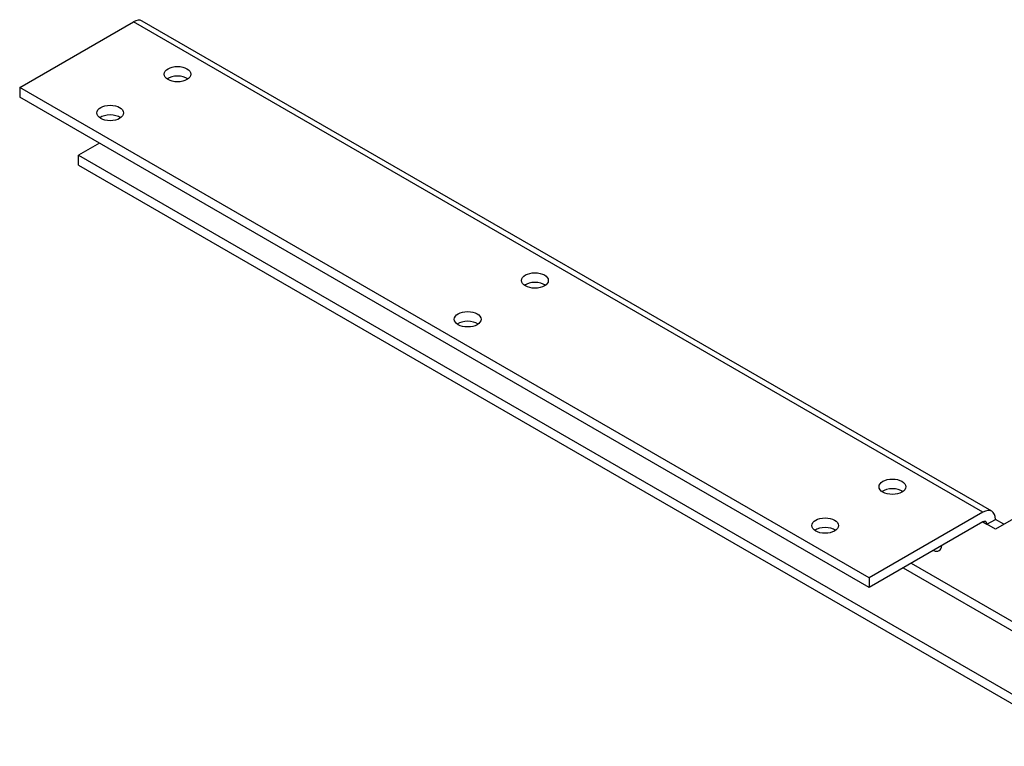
# Model space of a CAD drawing. Header units: inches. Extents: x 0.2 to 89.8, y -0.5 to 59.8.
# Tile 3 of 4: x 61.7 to 72, y 14.5 to 22.2. Entities that reach past the tile are written whole.
import ezdxf

# ---------------------------------------------------------------- set-up
doc = ezdxf.new("R2010")
doc.units = ezdxf.units.IN
doc.header["$MEASUREMENT"] = 0
doc.layers.add('COM55554-6', color=7, linetype='Continuous')
doc.layers.add('Default', color=7, linetype='Continuous')

# ---------------------------------------------------------------- blocks, each defined once
blk = doc.blocks.new('SE6')
at = {"layer": 'COM55554-6', "color": 7, "linetype": 'Continuous'}
for p, q in [((71.9091273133, 16.9912082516), (62.9819042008, 22.1453429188)), ((61.69439374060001, 21.4462404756), (62.8894042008, 22.1361800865)), ((71.8166273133, 16.9820454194), (62.8894042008, 22.1361800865)), ((70.62161685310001, 16.2921058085), (61.69439374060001, 21.4462404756)), ((61.69439374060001, 21.4462404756), (61.69439374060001, 21.344178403)), ((70.62161685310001, 16.1900437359), (61.69439374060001, 21.344178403)), ((62.5323152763, 20.8604041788), (62.3131121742, 20.7338472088)), ((62.3131121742, 20.6317851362), (62.3131121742, 20.7338472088)), ((62.3131121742, 20.7338472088), (72.897616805, 14.6228806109)), ((62.3131121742, 20.6317851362), (72.897616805, 14.5208185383)), ((72.897616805, 17.3530410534), (71.9474420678, 16.8044574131)), ((71.8166273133, 16.9820454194), (70.62161685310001, 16.2921058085)), ((71.8166273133, 16.8799833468), (70.62161685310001, 16.1900437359)), ((71.8166273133, 16.8799833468), (71.85905372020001, 16.8554884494)), ((71.85905372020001, 16.8554884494), (71.9474420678, 16.9065194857)), ((72.0358304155, 16.8554884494), (71.9474420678, 16.9065194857)), ((71.9474420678, 16.8044574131), (71.85905372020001, 16.8554884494)), ((70.9787057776, 16.3962091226), (72.897616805, 15.2883253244)), ((71.0635585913, 16.4451989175), (72.897616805, 15.3863049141)), ((70.62161685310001, 16.2921058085), (70.62161685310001, 16.1900437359))]:
    blk.add_line(p, q, dxfattribs=at)
for centre, major_axis, start_param, end_param in [((62.8894042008, 21.9851282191), (-0.09250000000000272, -0.1602146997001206), 3.141592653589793, 3.926990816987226), ((63.3525591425, 21.4850240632), (-0.1404999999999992, -1.46002868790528e-15), 3.821985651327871, 5.602792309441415), ((62.6454523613, 21.0767757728), (-0.1404999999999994, 4.353882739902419e-16), 3.82198565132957, 5.602792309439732), ((67.1090639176, 19.3162050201), (-0.1404999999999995, -1.289288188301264e-15), 3.821985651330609, 5.60279230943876), ((66.4019571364, 18.9079567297), (-0.1404999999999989, 1.946639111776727e-15), 3.821985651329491, 5.602792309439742), ((70.86556869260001, 17.1473859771), (-0.1405000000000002, -8.537024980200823e-18), 3.821985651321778, 5.602792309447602), ((71.8166273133, 16.8309935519), (-0.09249999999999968, -0.1602146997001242), 2.356194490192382, 3.926990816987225), ((71.8166273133, 16.8309935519), (-0.03000000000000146, -0.05196152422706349), 2.356194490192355, 3.92699081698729), ((70.15846191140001, 16.7391376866), (-0.1404999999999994, 2.219823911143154e-15), 3.821985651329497, 5.602792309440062), ((71.2862972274, 16.6999458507), (-0.0702500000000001, 0.1216765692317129), 2.4615816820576, 3.821985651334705)]:
    blk.add_ellipse(centre, major_axis=major_axis, ratio=0.5773502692, start_param=start_param, end_param=end_param, dxfattribs=at)
for centre, major_axis in [((63.3525591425, 21.5870861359), (0.1405, 1.015905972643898e-15)), ((62.6454523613, 21.1788378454), (0.1405000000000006, 2.467397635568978e-15)), ((67.1090639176, 19.4182670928), (0.1405000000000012, 2.90258849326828e-16)), ((66.4019571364, 19.0100188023), (0.1404999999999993, -3.84166124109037e-16)), ((70.86556869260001, 17.2494480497), (0.1405000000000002, 8.537024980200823e-18)), ((70.15846191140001, 16.8411997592), (0.1404999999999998, 2.304996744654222e-16))]:
    blk.add_ellipse(centre, major_axis=major_axis, ratio=0.5773502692, dxfattribs=at)

msp = doc.modelspace()

# ---------------------------------------------------------------- block references
at = {"layer": 'Default'}
msp.add_blockref('SE6', (0, 0), dxfattribs=at)

doc.saveas('drawing.dxf')
